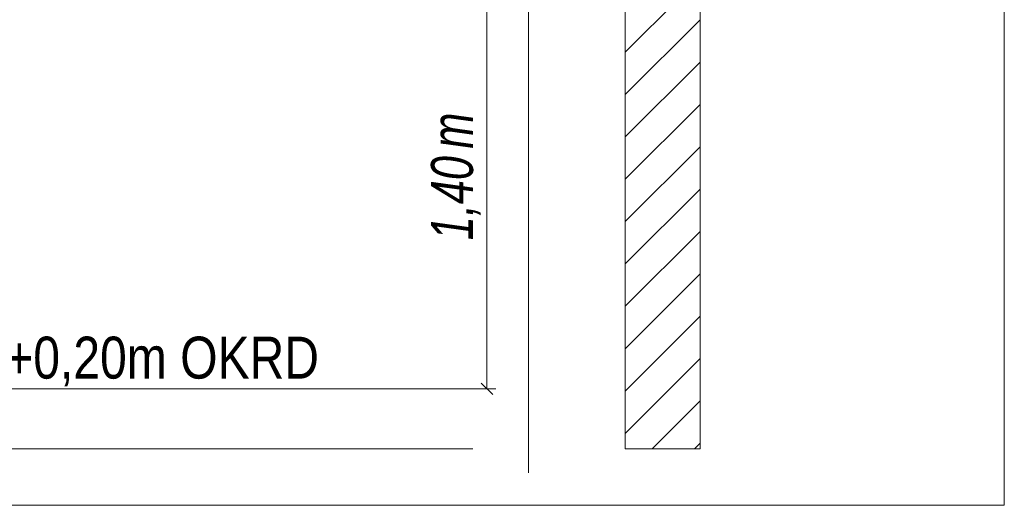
# Model space of a CAD drawing. Extents: x -620 to 300, y 62 to 1107.
# Tile 253 of 256: x 168 to 200, y 888 to 904. Entities that reach past the tile are written whole.
import ezdxf
from ezdxf.lldxf.tags import DXFTag

# ---------------------------------------------------------------- set-up
doc = ezdxf.new("R2010")
doc.units = 0
doc.layers.get('0').update_dxf_attribs({"lineweight": 35})
for name, color, linetype, lineweight, true_color in [('E_Aussparung Bemaßung-A06G9G0W8I', 5, 'Continuous', 9, 0x0000ff), ('E_Detail_Beschriftung', 7, 'Continuous', 13, 0x009900), ('E_Detail_Wandschraffur', 7, 'Continuous', 5, 0xc0c0c0)]:
    doc.layers.add(name, color=color, linetype=linetype, lineweight=lineweight, true_color=true_color)
doc.layers.add('E_Detail_Linie_Text_Bem', color=7, linetype='Continuous', lineweight=13)
doc.styles.get("Standard").update_dxf_attribs({"font": 'ARIALN.TTF'})
tags = doc.linetypes.add('fein_strichliert', pattern=[4, 1, -2, 1]).pattern_tags.tags
tags[8:9] = [DXFTag(74, 4), DXFTag(75, 0), DXFTag(340, '0'), DXFTag(46, 0.0), DXFTag(50, 0.0), DXFTag(44, 0.0), DXFTag(45, 0.0)]
tags[6:7] = [DXFTag(74, 4), DXFTag(75, 0), DXFTag(340, '0'), DXFTag(46, 0.0), DXFTag(50, 0.0), DXFTag(44, 0.0), DXFTag(45, 0.0)]
tags[4:5] = [DXFTag(74, 4), DXFTag(75, 0), DXFTag(340, '0'), DXFTag(46, 0.0), DXFTag(50, 0.0), DXFTag(44, 0.0), DXFTag(45, 0.0)]
tags = doc.linetypes.add('fein_strichliert-A06G9G0V8I', pattern=[4, 1, -2, 1]).pattern_tags.tags
tags[8:9] = [DXFTag(74, 4), DXFTag(75, 0), DXFTag(340, '0'), DXFTag(46, 0.0), DXFTag(50, 0.0), DXFTag(44, 0.0), DXFTag(45, 0.0)]
tags[6:7] = [DXFTag(74, 4), DXFTag(75, 0), DXFTag(340, '0'), DXFTag(46, 0.0), DXFTag(50, 0.0), DXFTag(44, 0.0), DXFTag(45, 0.0)]
tags[4:5] = [DXFTag(74, 4), DXFTag(75, 0), DXFTag(340, '0'), DXFTag(46, 0.0), DXFTag(50, 0.0), DXFTag(44, 0.0), DXFTag(45, 0.0)]

# ---------------------------------------------------------------- blocks, each defined once
blk = doc.blocks.new('Referenz-A06G9G138I')
at = {"layer": 'E_Aussparung Bemaßung-A06G9G0W8I', "linetype": 'Continuous', "ltscale": 0.13}
for p, q in [((183.13, 905.966), (183.13, 891.966)), ((183.43, 891.966), (182.63, 891.966)), ((183.321, 891.775), (182.939, 892.157))]:
    blk.add_line(p, q, dxfattribs=at)
at = {"layer": 'E_Detail_Linie_Text_Bem', "linetype": 'fein_strichliert-A06G9G0V8I', "ltscale": 0.65}
for p, q in [((200.397, 888.077), (200.397, 949.393)), ((184.516, 889.158), (184.516, 942.037)), ((137.628, 888.077), (197.371, 888.077)), ((197.371, 888.077), (200.397, 888.077))]:
    blk.add_line(p, q, dxfattribs=at)
at = {"layer": 'E_Detail_Linie_Text_Bem', "linetype": 'Continuous', "ltscale": 0.13}
for p, q in [((190.244, 929.966), (190.244, 889.966)), ((187.744, 889.966), (187.744, 917.966)), ((145.644, 891.966), (182.657, 891.966)), ((145.644, 889.966), (182.657, 889.966)), ((190.244, 889.966), (187.744, 889.966))]:
    blk.add_line(p, q, dxfattribs=at)
at = {"layer": 'E_Detail_Wandschraffur', "linetype": 'fein_strichliert', "ltscale": 0.13}
for p, q in [((187.745, 903.207), (190.244, 905.706)), ((187.744, 900.378), (190.244, 902.878)), ((187.744, 897.55), (190.244, 900.05)), ((187.744, 894.721), (190.244, 897.221)), ((187.744, 891.893), (190.244, 894.393)), ((188.646, 889.966), (190.244, 891.564))]:
    blk.add_line(p, q, dxfattribs=at)
at = {"layer": 'E_Detail_Wandschraffur', "linetype": 'ByBlock', "ltscale": 0.13}
for p, q in [((187.744, 901.793), (190.244, 904.292)), ((187.744, 898.964), (190.244, 901.464)), ((187.744, 896.136), (190.244, 898.635)), ((187.744, 893.307), (190.244, 895.807)), ((187.744, 890.479), (190.244, 892.979)), ((190.06, 889.966), (190.244, 890.15))]:
    blk.add_line(p, q, dxfattribs=at)
at = {"layer": 'E_Aussparung Bemaßung-A06G9G0W8I', "linetype": 'Continuous', "ltscale": 0.13, "char_height": 1.4, "attachment_point": 1, "rotation": 90}
for s, insert in [('{\\W0.9;\\fArial Narrow|b0|i1;m}', (181.263, 899.987)), ('{\\W0.9;\\fArial Narrow|b0|i1;1,40 }', (181.263, 896.929))]:
    blk.add_mtext(s, dxfattribs=dict(at, insert=insert))
at = {"layer": 'E_Detail_Beschriftung', "linetype": 'Continuous', "ltscale": 0.13, "insert": (160.946, 893.708), "char_height": 1.4, "attachment_point": 1}
blk.add_mtext('{\\fArial Narrow;OKFF = +0,20m OKRD}', dxfattribs=at)

msp = doc.modelspace()

# ---------------------------------------------------------------- block references
at = {"color": 8, "lineweight": 25, "ltscale": 0.25, "true_color": 0x808080}
msp.add_blockref('Referenz-A06G9G138I', (0, 0), dxfattribs=at)

doc.saveas('drawing.dxf')
